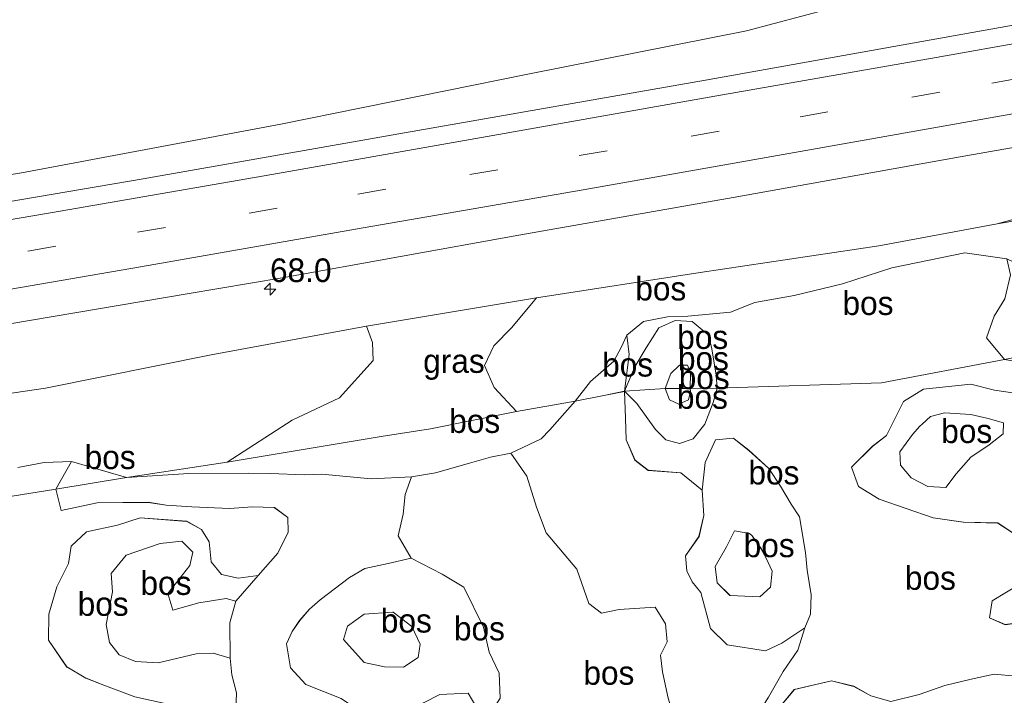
# Model space of a CAD drawing. Header units: millimetres. Extents: x 180000 to 190000, y 466229 to 468626.
# Tile 10 of 202: x 180224 to 180328, y 467578 to 467649. Entities that reach past the tile are written whole.
import ezdxf
from ezdxf.enums import TextEntityAlignment as Align

# ---------------------------------------------------------------- set-up
doc = ezdxf.new("R2010")
doc.units = ezdxf.units.MM
doc.linetypes.add('39strp', pattern=[12, 3, -9])
for name, color, linetype, lineweight in [('af-bs-rasterhekwerk', 8, 'hekwerk', 18), ('as-bs-kilometr', 13, 'Continuous', 18), ('bp-b5-bos', 93, 'Continuous', 18), ('bp-b5-grasland', 93, 'Continuous', 18), ('gw-bs-kruinlijn', 93, 'Continuous', 18), ('gw-bs-teenlijn', 93, 'Continuous', 18), ('mk-bs-39streep 0.15', 8, '39strp', 18), ('mk-bs-streep 0.15', 8, 'Continuous', 18), ('vh-b5-verh_soort', 8, 'Continuous', 18)]:
    doc.layers.add(name, color=color, linetype=linetype, lineweight=lineweight)
doc.styles.add('rtw_iso', font='iso-rtw.shx')
doc.linetypes.add('hekwerk', pattern='A,7,-1.5,[1,RTW.shx,S=0.75,R=0,X=0,Y=0],-1.5', length=10)

# ---------------------------------------------------------------- blocks, each defined once
blk = doc.blocks.new('d33az_ACAD_1_FMEBLOCK4')
at = {"layer": 'bp-b5-bos'}
for points in [[(-14.57, 5.08, 30.88), (-13.55, 1.3, 30.85), (-11.79, -0.43, 30.83), (-7.73, -1.08, 30.9), (-6, -0.25, 30.84), (-3.57, 1.36, 30.42), (-4.32, -0.99, 30.67), (-5.87, -3.27, 30.59), (-7.4, -5.98, 30.63), (-9.89, -9.88, 30.79), (-11.13, -11.8, 30.85), (-12.43, -14.72, 30.99), (-11.17, -15.95, 31), (-9.43, -16.39, 31), (-7.94, -15.06, 31), (-8.19, -12.38, 30.99), (-8.05, -10.25, 30.96), (-6.14, -6.91, 30.87), (-4.68, -5.18, 30.72), (-0.75, -4.23, 30.42), (1.62, -4.83, 30.61), (3.43, -5.85, 30.68), (5.53, -6.44, 30.47), (8.52, -5.68, 30.47), (11.25, -4.75, 30.46), (14.02, -4.08, 30.47), (16.45, -3.55, 30.49), (18.74, -3.74, 30.45), (20.77, -4.88, 30.43), (22.06, -6.44, 30.4), (22.69, -9.31, 30.35), (22.72, -11.58, 30.34), (22.05, -14.14, 30.31), (21.87, -16.58, 30.28), (20.92, -20.31, 30.27), (22.57, -22.2, 30.26), (26.16, -22.68, 30.25), (28, -21.79, 30.19), (27.7, -18.36, 30.26), (27.01, -16.18, 30.26), (27.13, -13.52, 30.31), (29.01, -11.69, 30.35), (31.15, -9.13, 30.04), (33.46, -6.68, 30.34), (35.16, -5.24, 30.34), (33.79, -9.06, 30.8), (32, -12.25, 31.67), (31.4, -14.16, 31.82), (31.25, -15.57, 32.2), (30.91, -17.22, 32.12), (30.46, -19.21, 31.94), (29.93, -21.74, 31.3), (29.95, -24.82, 31.2), (27.91, -24.98, 30.49), (18.87, -25.56, 31.05), (6.24, -26.36, 33.17), (7.45, -25.89, 32.96), (9.98, -24.4, 32.93), (11.46, -22.88, 32.87), (13.86, -20.39, 32.82), (16.27, -16.97, 32.67), (17.17, -14.36, 32.61), (16.89, -12.16, 32.65), (13.46, -10.87, 32.93), (10.21, -12.04, 33.18), (6.68, -13.13, 33.31), (3.26, -14.35, 33.07), (2.95, -15.79, 33.03), (2.86, -17.37, 32.92), (1.93, -19.25, 33.13), (0.11, -21.03, 33.42), (-1.81, -22.26, 33.65), (-6.82, -23.45, 33.83), (-8.89, -23.1, 33.67), (-11.71, -22.41, 33.53), (-14.46, -22.64, 33.78), (-16.6, -22.84, 34), (-19.16, -22.6, 34.11), (-21.99, -21.76, 34.2), (-24.97, -21.37, 34.25), (-29.65, -21.78, 34.34), (-31.58, -21.92, 34.43), (-33.57, -21.24, 34.53), (-35, -18.25, 34.86), (-35.16, -16.12, 34.91), (-33.69, -14.8, 34.77), (-31.68, -14.31, 34.64), (-30.14, -14.17, 34.48), (-28.48, -13.63, 34.21), (-27.1, -12.82, 34.03), (-26.74, -10.97, 33.91), (-26.25, -9, 33.62), (-24.24, -7.99, 33.32), (-22.11, -7.61, 33.13), (-19.88, -8.14, 32.93), (-19.49, -9.59, 32.64), (-20.59, -11.01, 32.74), (-22.39, -12.15, 32.95), (-23.57, -13.32, 33.06), (-20.65, -13.61, 32.76), (-18.54, -12.29, 32.64), (-17.31, -8.41, 32.55), (-18, -6.08, 32.6), (-18.62, -3.28, 32.53), (-18.83, -1.54, 32.5), (-18.11, -0.13, 32.48), (-18.3, 1.78, 32.39), (-19.4, 3.54, 32.49), (-23.21, 3.29, 33.22), (-25.07, 2.9, 33.48), (-26.4, 3.92, 33.74), (-27.69, 7.57, 34.22), (-30.91, 11.39, 34.64), (-31.95, 14.12, 34.7), (-32.96, 17.39, 34.75), (-34.64, 19.82, 34.77), (-31.43, 21.36, 33.84), (-30.52, 22.28, 33.51), (-29.74, 23.18, 33.25), (-27.86, 25.32, 32.25), (-24.82, 25.93, 31.1), (-22.64, 26.36, 30.27), (-22.54, 23.52, 30.48), (-22.46, 21.25, 30.62), (-21.53, 19.08, 30.62), (-20.13, 18.01, 30.59), (-16.69, 17.76, 30.13), (-14.43, 15.91, 30.22), (-14.24, 13.22, 30.35), (-14.76, 11, 30.53), (-16.19, 8.97, 30.77), (-16.05, 7.38, 30.87), (-15.48, 6.21, 30.89)], [(-1.34, -12.47, 32.59), (-0.85, -10.83, 32.58), (-0.94, -9.62, 32.57), (-1.94, -8.99, 32.49), (-3.2, -9.27, 32.58), (-4.34, -10.35, 32.86), (-4.56, -11.8, 32.61), (-4.55, -12.46, 32.61), (-4.35, -13.62, 32.61), (-3.43, -14.34, 32.6), (-2.07, -13.74, 32.62)]]:
    blk.add_polyline3d(points, close=True, dxfattribs=at)
blk = doc.blocks.new('dtbattr-r')
at = {"style": 'rtw_iso'}
blk.add_attdef('TAG', text='', height=2.5, dxfattribs=at).set_placement((0, 0), align=Align.MIDDLE_CENTER)
blk = doc.blocks.new('d33az_ACAD_1_FMEBLOCK39')
at = {"layer": 'bp-b5-bos'}
for points in [[(27.19, 27.31, 30.14), (28.27, 22.44, 30.08), (29.91, 14.82, 29.96), (31.2, 9.34, 29.94), (33.11, 1.15, 29.83), (32.78, 0.82, 29.83), (31.01, -1.43, 29.88), (29.33, -4.21, 30), (27.31, -8.31, 30.33), (24.69, -9.87, 30.34), (22.99, -11.31, 30.34), (20.68, -13.76, 30.04), (18.54, -16.32, 30.35), (16.66, -18.14, 30.31), (16.54, -20.81, 30.26), (17.23, -22.99, 30.26), (17.53, -26.42, 30.19), (15.69, -27.31, 30.25), (12.1, -26.83, 30.26), (10.45, -24.94, 30.27), (11.4, -21.2, 30.28), (11.58, -18.77, 30.31), (12.26, -16.21, 30.34), (12.22, -13.94, 30.35), (11.6, -11.06, 30.4), (10.3, -9.51, 30.43), (8.28, -8.37, 30.45), (5.98, -8.17, 30.49), (3.55, -8.71, 30.47), (0.78, -9.38, 30.46), (-1.95, -10.31, 30.47), (-4.94, -11.06, 30.47), (-7.04, -10.47, 30.68), (-8.85, -9.45, 30.61), (-11.22, -8.86, 30.42), (-15.14, -9.8, 30.72), (-16.61, -11.54, 30.87), (-18.52, -14.88, 30.96), (-18.66, -17.01, 30.99), (-18.4, -19.69, 31), (-19.9, -21.02, 31), (-21.64, -20.57, 31), (-22.9, -19.35, 30.99), (-21.6, -16.42, 30.85), (-20.36, -14.5, 30.79), (-17.87, -10.61, 30.63), (-16.34, -7.9, 30.59), (-14.78, -5.62, 30.67), (-14.04, -3.27, 30.42), (-13.44, -1.81, 30.17), (-13.35, 0.21, 30.19), (-13.77, 2.81, 30.12), (-13.98, 4.69, 29.95), (-14.59, 8.47, 30.18), (-15.48, 9.79, 30.23), (-16.6, 11.72, 30.26), (-17.85, 13.59, 30.32), (-19.95, 15.5, 30.32), (-21.51, 16.73, 30.32), (-21.57, 16.77, 30.32), (-23.48, 16.59, 30.04), (-24.58, 14.22, 30.16), (-24.9, 11.28, 30.22), (-27.16, 13.13, 30.13), (-30.6, 13.39, 30.59), (-32, 14.45, 30.62), (-32.93, 16.62, 30.62), (-33.01, 18.9, 30.48), (-33.11, 21.74, 30.27), (-31.8, 20.45, 30.51), (-29.84, 17.71, 30.48), (-28.75, 16.6, 30.41), (-27.3, 16.22, 30.35), (-25.85, 16.73, 30.32), (-24.61, 18.25, 30.23), (-23.72, 20.55, 30.2), (-23.3, 22.06, 30.17), (-5.93, 22.62, 29.97), (7.07, 25.09, 29.79), (9.63, 24.67, 30.05), (13.62, 24.83, 30.05), (17.28, 25.63, 29.89), (20.76, 26.16, 29.98), (23.75, 26.76, 30.11)], [(-5.39, 17.05, 30.14), (-6.87, 15.93, 30.3), (-9.11, 13.73, 30.54), (-8.37, 11.69, 30.42), (-6.19, 10.32, 30.38), (-0.46, 8.35, 30.28), (2.72, 7.91, 30.26), (6.39, 7.81, 30.17), (8.8, 6.21, 30.21), (8.8, 1.43, 30.54), (5.78, -0.42, 30.36), (5.48, -2.21, 30.38), (7.15, -2.94, 30.34), (9.73, -2.56, 30.27), (12.67, -2.77, 30.26), (14.94, -3.56, 30.19), (18.53, -4.41, 30.28), (19.51, -2.64, 30.23), (19.29, -0.62, 30.21), (19.26, 1.8, 30.29), (19, 4.3, 30.25), (19.82, 5.76, 30.24), (22.06, 7.97, 30.27), (23.97, 9.6, 30.22), (27.16, 12.96, 30.24), (26.72, 15.1, 30.3), (23.88, 16, 30.27), (20.47, 16, 30.21), (17.51, 16.32, 30.15), (15.08, 17.53, 30.15), (11.19, 20.14, 30.16), (8.16, 21.55, 30.16), (6.03, 21.86, 29.95), (3.52, 22.49, 29.93), (-1.48, 21.98, 30.01), (-3.59, 20.66, 30.04)]]:
    blk.add_polyline3d(points, close=True, dxfattribs=at)
blk = doc.blocks.new('d33az_ACAD_1_FMEBLOCK69')
at = {"layer": 'bp-b5-bos'}
blk.add_polyline3d([(76.6, 63.66, 29.72), (94.49, 66.52, 29.8), (95.05, 64.29, 29.77), (98.85, 65.08, 30.14), (104.22, 65.13, 30.17), (106.13, 64.84, 30.48), (108.85, 64.65, 30.72), (112.86, 64.47, 31.01), (115.22, 64.67, 31.03), (117.58, 64.58, 31.09), (119, 63.54, 31.14), (119.05, 61.99, 31.17), (117.96, 59.75, 31.17), (115.87, 57.39, 31.14), (113.75, 57.11, 31.03), (111.98, 57.52, 30.96), (110.9, 58.85, 30.95), (110.7, 60.95, 30.97), (109.87, 62.27, 30.92), (108.32, 63.12, 30.87), (103.38, 63.49, 30.36), (101.01, 62.71, 30.01), (97.73, 62.01, 29.74), (96.09, 60.51, 29.69), (95.82, 58.67, 29.64), (94.58, 56.2, 29.61), (93.72, 53.31, 29.62), (93.7, 50.55, 29.71), (95.63, 47.72, 29.75), (97.67, 46.55, 29.83), (99.74, 45.74, 29.92), (102.82, 44.58, 29.97)], dxfattribs=at)
blk = doc.blocks.new('d33az_ACAD_1_FMEBLOCK109')
at = {"layer": 'bp-b5-bos'}
for points in [[(7.45, 6.36, 35.12), (9.52, 2.16, 34.94), (10.14, -0.51, 34.75), (11.21, -2.73, 35.05), (11.3, -5.37, 35.29), (8.7, -9.45, 35.48), (8.84, -6.39, 35.2), (7.9, -4.83, 34.66), (4.91, -4.97, 34.32), (3.2, -5.87, 34.34), (2.23, -7.15, 34.43), (0.22, -7.72, 34.56), (-3.37, -6.84, 34.56), (-5.52, -5.4, 34.5), (-9.24, -3.93, 34.45), (-10.87, -2.16, 34.45), (-11.3, 0.39, 34.55), (-10.71, 1.68, 34.56), (-9.9, 2.84, 34.42), (-8.88, 4.05, 34.38), (-7.74, 5.04, 34.41), (-4.65, 7.4, 34.54), (-3.01, 8.34, 34.5), (-0.56, 8.89, 34.57), (1.88, 9.45, 35.32), (5.18, 7.74, 35.3)], [(-0.93, -2.04, 33.63), (1.09, -2.09, 33.62), (2.63, -1.05, 33.63), (2.85, 0.36, 33.72), (1.95, 2.22, 33.8), (-0.01, 3.75, 33.79), (-0.07, 3.75, 33.79), (-3.09, 3.51, 33.74), (-4.83, 2.24, 33.7), (-5.27, 0.86, 33.69), (-3.1, -1.59, 33.68)]]:
    blk.add_polyline3d(points, close=True, dxfattribs=at)
blk = doc.blocks.new('d33az_ACAD_1_FMEBLOCK110')
at = {"layer": 'bp-b5-bos'}
for points in [[(5.41, 2.94, 30.18), (6.03, -0.84, 29.95), (6.23, -2.72, 30.12), (6.65, -5.32, 30.19), (6.56, -7.34, 30.17), (5.96, -8.8, 30.42), (3.54, -10.41, 30.84), (1.81, -11.24, 30.9), (-2.25, -10.59, 30.83), (-4.02, -8.86, 30.85), (-5.03, -5.08, 30.88), (-5.94, -3.95, 30.89), (-6.51, -2.78, 30.87), (-6.65, -1.19, 30.77), (-5.22, 0.84, 30.53), (-4.71, 3.06, 30.35), (-4.9, 5.75, 30.22), (-4.57, 8.69, 30.16), (-3.47, 11.06, 30.04), (-1.56, 11.24, 30.32), (-1.5, 11.2, 30.32), (0.06, 9.96, 30.32), (2.15, 8.05, 30.32), (3.41, 6.19, 30.26), (4.53, 4.26, 30.23)], [(-1.94, -5.37, 31.87), (1.2, -5.54, 31.83), (2.34, -4.5, 31.88), (2.52, -2.81, 31.91), (1.89, -1.43, 31.86), (1.34, -0.43, 31.86), (0.41, 0.93, 31.86), (0.12, 1.19, 31.86), (-0.06, 1.21, 31.86), (-1.47, 1.47, 31.78), (-2.32, -0.22, 31.88), (-3.5, -2.3, 31.96), (-3.32, -4.06, 31.94)]]:
    blk.add_polyline3d(points, close=True, dxfattribs=at)
blk = doc.blocks.new('d33az_ACAD_1_FMEBLOCK111')
at = {"layer": 'bp-b5-bos'}
for points in [[(2.16, 11.1, 30.16), (6.05, 8.49, 30.15), (8.48, 7.28, 30.15), (11.44, 6.96, 30.21), (14.85, 6.96, 30.27), (17.7, 6.06, 30.3), (18.13, 3.92, 30.24), (14.94, 0.56, 30.22), (13.03, -1.07, 30.27), (10.79, -3.28, 30.24), (9.97, -4.74, 30.25), (10.23, -7.24, 30.29), (10.27, -9.66, 30.21), (10.48, -11.68, 30.23), (9.5, -13.45, 30.28), (5.91, -12.6, 30.19), (3.64, -11.81, 30.26), (0.7, -11.6, 30.27), (-1.88, -11.97, 30.34), (-3.54, -11.25, 30.38), (-3.25, -9.46, 30.36), (-0.23, -7.61, 30.54), (-0.23, -2.83, 30.21), (-2.64, -1.22, 30.17), (-6.3, -1.13, 30.26), (-9.49, -0.69, 30.28), (-15.22, 1.28, 30.38), (-17.4, 2.65, 30.42), (-18.13, 4.69, 30.54), (-15.89, 6.89, 30.3), (-14.42, 8.01, 30.14), (-12.62, 11.62, 30.04), (-10.51, 12.94, 30.01), (-5.51, 13.45, 29.93), (-2.99, 12.82, 29.95), (-0.86, 12.51, 30.16)], [(-10.06, 2.62, 30.72), (-8.15, 2.52, 30.66), (-7.07, 3.97, 30.64), (-5.51, 5.72, 30.71), (-3.56, 7.04, 30.67), (-2.09, 8.21, 30.66), (-2.07, 9.38, 30.64), (-3.66, 9.84, 30.65), (-5.51, 10.23, 30.72), (-8.29, 10.43, 30.77), (-9.79, 10.04, 30.74), (-10.67, 9.23, 30.69), (-10.92, 9.02, 30.69), (-11.68, 8.14, 30.68), (-13.02, 6.29, 30.67), (-12.94, 4.88, 30.67), (-11.82, 3.54, 30.68)], [(5.84, 3.35, 30.78), (5.33, 0.64, 30.75), (4.86, -1.66, 30.76), (3.18, -5.25, 30.83), (3.3, -6.72, 30.87), (4.75, -7.47, 30.78), (6.5, -6.47, 30.71), (7.88, -4.58, 30.71), (9.99, -1.63, 30.84), (11.22, 0.15, 30.86), (12.36, 1.76, 30.78), (13.37, 3.62, 30.78), (12.62, 5.05, 30.76), (10.23, 5.2, 30.75), (10.08, 5.19, 30.75), (8.8, 4.51, 30.78)]]:
    blk.add_polyline3d(points, close=True, dxfattribs=at)
blk = doc.blocks.new('hecto')
for p, q in [((0, 0.625), (-0.625, 0)), ((0, -0.625), (0, 0.625)), ((-0.625, 0), (0.625, 0)), ((0.625, 0), (0, -0.625))]:
    blk.add_line(p, q)
blk = doc.blocks.new('dtbattr')
at = {"style": 'rtw_iso'}
blk.add_attdef('TAG', (0.59, 0.87), '', height=2.5, dxfattribs=at)

msp = doc.modelspace()

# ---------------------------------------------------------------- linework, layer by layer
at = {"layer": 'af-bs-rasterhekwerk'}
for points in [[(180347.87, 467617.28, 29.86), (180328.12, 467613.38, 29.79), (180315.12, 467610.91, 29.97), (180297.75, 467610.35, 30.17)], [(180285.76, 467609.59, 31.1), (180282.72, 467608.98, 32.25), (180276.52, 467607.88, 33.32), (180267.42, 467606.07, 33.79), (180262.21, 467605.25, 33.5), (180245.94, 467602.55, 31.53), (180235.29, 467600.91, 30.28), (180227.82, 467599.68, 29.8), (180209.94, 467596.81, 29.72), (180192.23, 467593.98, 30.08), (180184.75, 467592.8, 29.83)], [(180285.76, 467609.59, 31.1), (180287.94, 467610.03, 30.27)], [(180297.75, 467610.35, 30.17), (180294.89, 467610.34, 31.1), (180292.26, 467610.34, 31.08), (180287.94, 467610.03, 30.27)]]:
    msp.add_polyline3d(points, dxfattribs=at)
at = {"layer": 'bp-b5-bos'}
for points in [[(180315.47, 467652.06, 29.31), (180300.84, 467648.16, 29.29), (180277.71, 467643.57, 29.25), (180251.6, 467638.28, 29.19), (180224.19, 467633.14, 29.07), (180210.73, 467630.94, 28.91)], [(180328.39, 467624.04, 29.95), (180323.92, 467624.66, 29.86), (180316.2, 467623.08, 29.88), (180310.99, 467621.38, 30.06), (180305.89, 467620.17, 29.97), (180301.73, 467619.42, 30.06), (180299.14, 467618.39, 30.17), (180294.65, 467617.97, 29.89), (180292.49, 467617.9, 29.8), (180289.97, 467617.41, 30.04), (180288.19, 467615.98, 30.3), (180287.6, 467614.66, 30.5), (180286.83, 467613.22, 30.69), (180284.35, 467611.05, 31.65), (180282.72, 467608.98, 32.25), (180276.52, 467607.88, 33.32), (180274.15, 467610.44, 32.47), (180273.13, 467612.77, 31.74), (180274.13, 467614.83, 30.32), (180276.05, 467616.79, 30.32), (180278.65, 467619.91, 29.47), (180295.96, 467622.59, 29.44), (180314.85, 467625.41, 29.55), (180327.37, 467627.74, 29.6), (180338.81, 467629.67, 29.55)], [(180328.15, 467619.82, 30.05), (180327.05, 467617.98, 30.05), (180326.23, 467615.69, 30.06), (180328.12, 467613.38, 29.79), (180315.12, 467610.91, 29.97), (180297.75, 467610.35, 30.17), (180297.64, 467611.76, 30.18), (180297.15, 467614.68, 30.18), (180296.81, 467615.99, 30.18), (180295.11, 467617.4, 30.16), (180293.29, 467617.5, 30.16), (180291.56, 467616.73, 30.19), (180290.24, 467614.63, 30.26), (180289.04, 467612.6, 30.26), (180287.94, 467610.03, 30.27), (180288.43, 467613.93, 30.21), (180288.19, 467615.98, 30.3), (180289.97, 467617.41, 30.04), (180292.49, 467617.9, 29.8), (180294.65, 467617.97, 29.89), (180299.14, 467618.39, 30.17), (180301.73, 467619.42, 30.06), (180305.89, 467620.17, 29.97), (180310.99, 467621.38, 30.06), (180316.2, 467623.08, 29.88), (180323.92, 467624.66, 29.86), (180328.39, 467624.04, 29.95)], [(180208.5, 467607.69, 29.08), (180226.73, 467610.37, 29.17), (180244.23, 467613.9, 29.18), (180260.68, 467616.93, 29.27), (180261.31, 467615.18, 29.73), (180261.38, 467613.3, 30.3), (180257.8, 467609.34, 31.67), (180252.81, 467606.97, 31.58), (180245.94, 467602.55, 31.53), (180235.29, 467600.91, 30.28), (180229.46, 467602.61, 30.1), (180226.58, 467602.51, 29.98), (180223.8, 467601.96, 29.96)], [(180274.8, 467577.57, 35.29), (180274.71, 467580.21, 35.05), (180273.64, 467582.43, 34.75), (180273.02, 467585.1, 34.94), (180270.95, 467589.3, 35.12), (180268.68, 467590.68, 35.3), (180265.37, 467592.39, 35.32), (180264.01, 467594.76, 35.38), (180264.55, 467597.03, 35.18), (180264.77, 467599.1, 35.11), (180265.44, 467600.99, 35.2), (180267.95, 467601.4, 35.55), (180271.54, 467602.44, 35.53), (180273.79, 467603.05, 35.15), (180275.94, 467603.48, 34.77), (180277.63, 467601.05, 34.75), (180278.63, 467597.78, 34.7), (180279.68, 467595.05, 34.64), (180282.89, 467591.23, 34.22), (180284.18, 467587.58, 33.74), (180285.51, 467586.56, 33.48), (180287.37, 467586.95, 33.22), (180291.19, 467587.2, 32.49), (180292.29, 467585.44, 32.39), (180292.47, 467583.53, 32.48), (180291.75, 467582.13, 32.5), (180291.96, 467580.38, 32.53), (180292.58, 467577.59, 32.6)], [(180223.8, 467601.96, 29.96), (180226.58, 467602.51, 29.98), (180229.46, 467602.61, 30.1), (180227.82, 467599.68, 29.8), (180209.94, 467596.81, 29.72)], [(180246.79, 467574.44, 30.33), (180246.91, 467578.15, 30.9), (180246.41, 467580.05, 31.08), (180246.26, 467581.8, 31.17), (180246.21, 467585.56, 31.19), (180246.84, 467587.85, 31.15), (180249.2, 467590.54, 31.14), (180251.3, 467592.9, 31.17), (180252.38, 467595.14, 31.17), (180252.34, 467596.69, 31.14), (180250.91, 467597.73, 31.09), (180248.56, 467597.82, 31.03), (180246.2, 467597.62, 31.01), (180242.18, 467597.8, 30.72), (180239.47, 467597.99, 30.48), (180237.56, 467598.29, 30.17), (180232.19, 467598.23, 30.14), (180228.39, 467597.44, 29.77), (180227.82, 467599.68, 29.8), (180235.29, 467600.91, 30.28), (180241.89, 467601.33, 31.27), (180248.15, 467601.37, 31.93), (180250.49, 467601.33, 32.17), (180254.12, 467601.18, 32.58), (180255.94, 467601.25, 33.04), (180261.15, 467600.78, 34.5), (180265.44, 467600.99, 35.2), (180264.77, 467599.1, 35.11), (180264.55, 467597.03, 35.18), (180264.01, 467594.76, 35.38), (180265.37, 467592.39, 35.32), (180262.94, 467591.83, 34.57), (180260.49, 467591.28, 34.5), (180258.85, 467590.34, 34.54), (180255.76, 467587.98, 34.41), (180254.62, 467586.99, 34.38), (180253.59, 467585.78, 34.42), (180252.79, 467584.62, 34.56), (180252.2, 467583.33, 34.55), (180252.63, 467580.78, 34.45), (180254.26, 467579.01, 34.45), (180257.98, 467577.53, 34.5)], [(180236.16, 467577.73, 29.97), (180233.07, 467578.89, 29.92), (180231, 467579.7, 29.83), (180228.97, 467580.88, 29.75), (180227.04, 467583.7, 29.71), (180227.06, 467586.46, 29.62), (180227.92, 467589.36, 29.61), (180229.16, 467591.82, 29.64), (180229.42, 467593.66, 29.69), (180231.07, 467595.17, 29.74), (180234.35, 467595.86, 30.01), (180236.72, 467596.65, 30.36), (180241.66, 467596.28, 30.87), (180243.21, 467595.42, 30.92), (180244.03, 467594.1, 30.97), (180244.23, 467592, 30.95), (180245.32, 467590.67, 30.96), (180247.08, 467590.26, 31.03), (180249.2, 467590.54, 31.14), (180246.84, 467587.85, 31.15), (180245.82, 467588.12, 31.12), (180242.94, 467587.67, 31.14), (180240.18, 467586.89, 31.09), (180239.65, 467588.65, 31.11), (180242, 467591.6, 31.17), (180242.3, 467593.02, 31.03), (180241.14, 467594.18, 31.08), (180238.85, 467593.94, 31.27), (180235.24, 467592.69, 31.18), (180233.68, 467590.75, 31.07), (180233.81, 467588.84, 30.98), (180233.15, 467585.36, 30.88), (180233.49, 467583.46, 30.96), (180234.5, 467582.15, 30.9), (180236.25, 467581.45, 30.9), (180238.64, 467581.32, 30.96), (180242.64, 467582.27, 31.18), (180244.46, 467582.33, 31.35), (180246.26, 467581.8, 31.17), (180246.41, 467580.05, 31.08), (180246.91, 467578.15, 30.9), (180246.79, 467574.44, 30.33)], [(180266.7, 467577.07, 34.34), (180268.41, 467577.97, 34.32), (180271.4, 467578.11, 34.66), (180272.33, 467576.55, 35.2)]]:
    msp.add_polyline3d(points, dxfattribs=at)
for points in [[(180333.85, 467621.47, 30.24), (180339.91, 467620.34, 30.3), (180343.64, 467620.69, 30.37), (180347.17, 467620.37, 30.32), (180347.87, 467617.28, 29.86), (180328.12, 467613.38, 29.79), (180326.23, 467615.69, 30.06), (180327.05, 467617.98, 30.05), (180328.15, 467619.82, 30.05), (180328.76, 467622.36, 30.05), (180328.39, 467624.04, 29.95)], [(180297.15, 467614.68, 30.18), (180297.64, 467611.76, 30.18), (180297.75, 467610.35, 30.17), (180294.89, 467610.34, 31.1), (180294.93, 467611.99, 31.33), (180294.62, 467612.78, 31.33), (180293.75, 467612.79, 31.3), (180292.83, 467611.91, 31.17), (180292.26, 467610.34, 31.08), (180287.94, 467610.03, 30.27), (180289.04, 467612.6, 30.26), (180290.24, 467614.63, 30.26), (180291.56, 467616.73, 30.19), (180293.29, 467617.5, 30.16), (180295.11, 467617.4, 30.16), (180296.81, 467615.99, 30.18)], [(180285.76, 467609.59, 31.1), (180282.72, 467608.98, 32.25), (180284.35, 467611.05, 31.65), (180286.83, 467613.22, 30.69), (180287.6, 467614.66, 30.5), (180288.19, 467615.98, 30.3), (180288.43, 467613.93, 30.21), (180287.94, 467610.03, 30.27)], [(180294.89, 467610.34, 31.1), (180292.26, 467610.34, 31.08), (180292.83, 467611.91, 31.17), (180293.75, 467612.79, 31.3), (180294.62, 467612.78, 31.33), (180294.93, 467611.99, 31.33)], [(180297.33, 467608.84, 30.2), (180296.44, 467606.54, 30.23), (180295.2, 467605.02, 30.32), (180293.75, 467604.51, 30.35), (180292.31, 467604.89, 30.41), (180291.21, 467606, 30.48), (180289.25, 467608.74, 30.51), (180287.94, 467610.03, 30.27), (180292.26, 467610.34, 31.08), (180292.7, 467609.14, 31.4), (180293.68, 467608.68, 31.4), (180294.71, 467609.14, 31.4), (180294.91, 467610.06, 31.41), (180294.89, 467610.34, 31.1), (180297.75, 467610.35, 30.17)], [(180294.71, 467609.14, 31.4), (180293.68, 467608.68, 31.4), (180292.7, 467609.14, 31.4), (180292.26, 467610.34, 31.08), (180294.89, 467610.34, 31.1), (180294.91, 467610.06, 31.41)], [(180267.95, 467601.4, 35.55), (180265.44, 467600.99, 35.2), (180261.15, 467600.78, 34.5), (180255.94, 467601.25, 33.04), (180254.12, 467601.18, 32.58), (180250.49, 467601.33, 32.17), (180248.15, 467601.37, 31.93), (180241.89, 467601.33, 31.27), (180235.29, 467600.91, 30.28), (180245.94, 467602.55, 31.53), (180262.21, 467605.25, 33.5), (180267.42, 467606.07, 33.79), (180276.52, 467607.88, 33.32), (180282.72, 467608.98, 32.25), (180280.84, 467606.85, 33.25), (180280.06, 467605.95, 33.51), (180279.15, 467605.02, 33.84), (180275.94, 467603.48, 34.77), (180273.79, 467603.05, 35.15), (180271.54, 467602.44, 35.53)], [(180323.01, 467601.3, 30.64), (180321.93, 467599.85, 30.66), (180320.02, 467599.95, 30.72), (180318.26, 467600.87, 30.68), (180317.14, 467602.21, 30.67), (180317.06, 467603.62, 30.67), (180318.4, 467605.46, 30.68), (180319.16, 467606.35, 30.69), (180319.41, 467606.56, 30.69), (180320.29, 467607.37, 30.74), (180321.79, 467607.76, 30.77), (180324.57, 467607.56, 30.72), (180326.42, 467607.17, 30.65), (180328.01, 467606.71, 30.64), (180327.98, 467605.54, 30.66), (180326.52, 467604.37, 30.67), (180324.57, 467603.05, 30.71)], [(180235.29, 467600.91, 30.28), (180227.82, 467599.68, 29.8), (180229.46, 467602.61, 30.1)], [(180303.38, 467589.32, 31.88), (180302.25, 467588.29, 31.83), (180299.1, 467588.45, 31.87), (180297.73, 467589.76, 31.94), (180297.54, 467591.52, 31.96), (180298.73, 467593.6, 31.88), (180299.57, 467595.29, 31.78), (180300.99, 467595.04, 31.86), (180301.16, 467595.01, 31.86), (180301.46, 467594.75, 31.86), (180302.38, 467593.39, 31.86), (180302.93, 467592.39, 31.86), (180303.56, 467591.01, 31.91)], [(180239.65, 467588.65, 31.11), (180240.18, 467586.89, 31.09), (180242.94, 467587.67, 31.14), (180245.82, 467588.12, 31.12), (180246.84, 467587.85, 31.15), (180246.21, 467585.56, 31.19), (180246.26, 467581.8, 31.17), (180244.46, 467582.33, 31.35), (180242.64, 467582.27, 31.18), (180238.64, 467581.32, 30.96), (180236.25, 467581.45, 30.9), (180234.5, 467582.15, 30.9), (180233.49, 467583.46, 30.96), (180233.15, 467585.36, 30.88), (180233.81, 467588.84, 30.98), (180233.68, 467590.75, 31.07), (180235.24, 467592.69, 31.18), (180238.85, 467593.94, 31.27), (180241.14, 467594.18, 31.08), (180242.3, 467593.02, 31.03), (180242, 467591.6, 31.17)], [(180266.12, 467581.88, 33.63), (180264.59, 467580.85, 33.62), (180262.57, 467580.9, 33.63), (180260.4, 467581.35, 33.68), (180258.23, 467583.79, 33.69), (180258.66, 467585.18, 33.7), (180260.41, 467586.45, 33.74), (180263.43, 467586.69, 33.79), (180263.48, 467586.69, 33.79), (180265.45, 467585.16, 33.8), (180266.35, 467583.3, 33.72)]]:
    msp.add_polyline3d(points, close=True, dxfattribs=at)
at = {"layer": 'bp-b5-grasland'}
for points in [[(180210.73, 467630.94, 28.91), (180224.19, 467633.14, 29.07), (180251.6, 467638.28, 29.19), (180277.71, 467643.57, 29.25), (180300.84, 467648.16, 29.29), (180315.47, 467652.06, 29.31), (180320.73, 467652.77, 29.3), (180328.98, 467653.97, 29.3), (180339.09, 467656.08, 29.33), (180340.3, 467650.75, 29.69), (180296.51, 467642.94, 29.47), (180264.67, 467637.37, 29.33), (180237.03, 467632.51, 29.22), (180206.58, 467627.32, 29.04)], [(180218.12, 467616.34, 29.35), (180241.69, 467620.35, 29.46), (180251.76, 467622.02, 29.47), (180276.79, 467626.54, 29.58), (180299.45, 467630.52, 29.69), (180323.45, 467634.81, 29.86), (180343.12, 467638.29, 29.91), (180344.54, 467631.98, 29.71), (180340.92, 467631.48, 29.65), (180327.37, 467627.74, 29.6), (180314.85, 467625.41, 29.55), (180295.96, 467622.59, 29.44), (180278.65, 467619.91, 29.47), (180260.68, 467616.93, 29.27), (180244.23, 467613.9, 29.18), (180226.73, 467610.37, 29.17), (180208.5, 467607.69, 29.08)]]:
    msp.add_polyline3d(points, dxfattribs=at)
for points in [[(180338.81, 467629.67, 29.55), (180327.37, 467627.74, 29.6), (180340.92, 467631.48, 29.65), (180344.54, 467631.98, 29.71), (180345.02, 467629.89, 29.48)], [(180262.21, 467605.25, 33.5), (180245.94, 467602.55, 31.53), (180252.81, 467606.97, 31.58), (180257.8, 467609.34, 31.67), (180261.38, 467613.3, 30.3), (180261.31, 467615.18, 29.73), (180260.68, 467616.93, 29.27), (180278.65, 467619.91, 29.47), (180276.05, 467616.79, 30.32), (180274.13, 467614.83, 30.32), (180273.13, 467612.77, 31.74), (180274.15, 467610.44, 32.47), (180276.52, 467607.88, 33.32), (180267.42, 467606.07, 33.79)]]:
    msp.add_polyline3d(points, close=True, dxfattribs=at)
at = {"layer": 'gw-bs-kruinlijn'}
for points in [[(180328.39, 467624.04, 29.95), (180323.92, 467624.66, 29.86), (180316.2, 467623.08, 29.88), (180310.99, 467621.38, 30.06), (180305.89, 467620.17, 29.97), (180301.73, 467619.42, 30.06), (180299.14, 467618.39, 30.17), (180294.65, 467617.97, 29.89), (180292.49, 467617.9, 29.8), (180289.97, 467617.41, 30.04), (180288.19, 467615.98, 30.3), (180287.6, 467614.66, 30.5), (180286.83, 467613.22, 30.69), (180284.35, 467611.05, 31.65), (180282.72, 467608.98, 32.25), (180280.84, 467606.85, 33.25), (180280.06, 467605.95, 33.51), (180279.15, 467605.02, 33.84), (180275.94, 467603.48, 34.77), (180273.79, 467603.05, 35.15), (180271.54, 467602.44, 35.53), (180267.95, 467601.4, 35.55), (180265.44, 467600.99, 35.2), (180261.15, 467600.78, 34.5), (180255.94, 467601.25, 33.04), (180254.12, 467601.18, 32.58), (180250.49, 467601.33, 32.17), (180248.15, 467601.37, 31.93), (180241.89, 467601.33, 31.27), (180235.29, 467600.91, 30.28), (180229.46, 467602.61, 30.1), (180226.58, 467602.51, 29.98), (180223.8, 467601.96, 29.96)], [(180293.75, 467612.79, 31.3), (180292.83, 467611.91, 31.17), (180292.26, 467610.34, 31.08), (180292.7, 467609.14, 31.4), (180293.68, 467608.68, 31.4), (180294.71, 467609.14, 31.4), (180294.91, 467610.06, 31.41), (180294.89, 467610.34, 31.1), (180294.93, 467611.99, 31.33), (180294.62, 467612.78, 31.33), (180293.75, 467612.79, 31.3)], [(180321.79, 467607.76, 30.77), (180320.29, 467607.37, 30.74), (180319.41, 467606.56, 30.69), (180319.16, 467606.35, 30.69), (180318.4, 467605.46, 30.68), (180317.06, 467603.62, 30.67), (180317.14, 467602.21, 30.67), (180318.26, 467600.87, 30.68), (180320.02, 467599.95, 30.72), (180321.93, 467599.85, 30.66), (180323.01, 467601.3, 30.64), (180324.57, 467603.05, 30.71), (180326.52, 467604.37, 30.67), (180327.98, 467605.54, 30.66), (180328.01, 467606.71, 30.64), (180326.42, 467607.17, 30.65), (180324.57, 467607.56, 30.72), (180321.79, 467607.76, 30.77)], [(180292.58, 467577.59, 32.6), (180291.96, 467580.38, 32.53), (180291.75, 467582.13, 32.5), (180292.47, 467583.53, 32.48), (180292.29, 467585.44, 32.39), (180291.19, 467587.2, 32.49), (180287.37, 467586.95, 33.22), (180285.51, 467586.56, 33.48), (180284.18, 467587.58, 33.74), (180282.89, 467591.23, 34.22), (180279.68, 467595.05, 34.64), (180278.63, 467597.78, 34.7), (180277.63, 467601.05, 34.75), (180275.94, 467603.48, 34.77)], [(180265.44, 467600.99, 35.2), (180264.77, 467599.1, 35.11), (180264.55, 467597.03, 35.18), (180264.01, 467594.76, 35.38), (180265.37, 467592.39, 35.32), (180268.68, 467590.68, 35.3), (180270.95, 467589.3, 35.12), (180273.02, 467585.1, 34.94), (180273.64, 467582.43, 34.75), (180274.71, 467580.21, 35.05), (180274.8, 467577.57, 35.29)], [(180302.25, 467588.29, 31.83), (180299.1, 467588.45, 31.87), (180297.73, 467589.76, 31.94), (180297.54, 467591.52, 31.96), (180298.73, 467593.6, 31.88), (180299.57, 467595.29, 31.78), (180300.99, 467595.04, 31.86), (180301.16, 467595.01, 31.86), (180301.46, 467594.75, 31.86), (180302.38, 467593.39, 31.86), (180302.93, 467592.39, 31.86), (180303.56, 467591.01, 31.91), (180303.38, 467589.32, 31.88), (180302.25, 467588.29, 31.83)], [(180246.26, 467581.8, 31.17), (180244.46, 467582.33, 31.35), (180242.64, 467582.27, 31.18), (180238.64, 467581.32, 30.96), (180236.25, 467581.45, 30.9), (180234.5, 467582.15, 30.9), (180233.49, 467583.46, 30.96), (180233.15, 467585.36, 30.88), (180233.81, 467588.84, 30.98), (180233.68, 467590.75, 31.07), (180235.24, 467592.69, 31.18), (180238.85, 467593.94, 31.27)], [(180246.84, 467587.85, 31.15), (180245.82, 467588.12, 31.12), (180242.94, 467587.67, 31.14), (180240.18, 467586.89, 31.09), (180239.65, 467588.65, 31.11), (180242, 467591.6, 31.17), (180242.3, 467593.02, 31.03), (180241.14, 467594.18, 31.08), (180238.85, 467593.94, 31.27)], [(180272.2, 467573.49, 35.48), (180272.33, 467576.55, 35.2), (180271.4, 467578.11, 34.66), (180268.41, 467577.97, 34.32), (180266.7, 467577.07, 34.34), (180265.73, 467575.79, 34.43), (180263.72, 467575.22, 34.56), (180260.13, 467576.1, 34.56), (180257.98, 467577.53, 34.5), (180254.26, 467579.01, 34.45), (180252.63, 467580.78, 34.45), (180252.2, 467583.33, 34.55), (180252.79, 467584.62, 34.56), (180253.59, 467585.78, 34.42), (180254.62, 467586.99, 34.38), (180255.76, 467587.98, 34.41), (180258.85, 467590.34, 34.54), (180260.49, 467591.28, 34.5), (180262.94, 467591.83, 34.57), (180265.37, 467592.39, 35.32)]]:
    msp.add_polyline3d(points, dxfattribs=at)
at = {"layer": 'gw-bs-teenlijn'}
for points in [[(180210.73, 467630.94, 28.91), (180224.19, 467633.14, 29.07), (180251.6, 467638.28, 29.19), (180277.71, 467643.57, 29.25), (180300.84, 467648.16, 29.29), (180315.47, 467652.06, 29.31)], [(180345.02, 467629.89, 29.48), (180338.81, 467629.67, 29.55), (180327.37, 467627.74, 29.6), (180314.85, 467625.41, 29.55), (180295.96, 467622.59, 29.44), (180278.65, 467619.91, 29.47), (180260.68, 467616.93, 29.27), (180244.23, 467613.9, 29.18), (180226.73, 467610.37, 29.17), (180208.5, 467607.69, 29.08), (180191.74, 467605.02, 29.12), (180170.81, 467602.02, 28.86), (180152.32, 467598.75, 28.9), (180133.01, 467594.91, 28.7)], [(180328.39, 467624.04, 29.95), (180328.76, 467622.36, 30.05), (180328.15, 467619.82, 30.05), (180327.05, 467617.98, 30.05), (180326.23, 467615.69, 30.06), (180328.12, 467613.38, 29.79), (180330.68, 467612.96, 30.05), (180334.67, 467613.12, 30.05), (180338.33, 467613.92, 29.89), (180341.81, 467614.45, 29.98), (180344.8, 467615.05, 30.11), (180348.25, 467615.6, 30.14)], [(180293.29, 467617.5, 30.16), (180291.56, 467616.73, 30.19), (180290.24, 467614.63, 30.26), (180289.04, 467612.6, 30.26), (180287.94, 467610.03, 30.27), (180289.25, 467608.74, 30.51), (180291.21, 467606, 30.48), (180292.31, 467604.89, 30.41), (180293.75, 467604.51, 30.35), (180295.2, 467605.02, 30.32), (180296.44, 467606.54, 30.23), (180297.33, 467608.84, 30.2), (180297.75, 467610.35, 30.17), (180297.64, 467611.76, 30.18), (180297.15, 467614.68, 30.18), (180296.81, 467615.99, 30.18), (180295.11, 467617.4, 30.16), (180293.29, 467617.5, 30.16)], [(180288.19, 467615.98, 30.3), (180288.43, 467613.93, 30.21), (180287.94, 467610.03, 30.27), (180288.04, 467607.19, 30.48), (180288.12, 467604.91, 30.62), (180289.06, 467602.74, 30.62), (180290.45, 467601.68, 30.59), (180293.9, 467601.42, 30.13), (180296.15, 467599.57, 30.22)], [(180329.85, 467594.5, 30.21), (180327.44, 467596.11, 30.17), (180323.78, 467596.2, 30.26), (180320.59, 467596.64, 30.28), (180314.86, 467598.61, 30.38), (180312.68, 467599.98, 30.42), (180311.95, 467602.02, 30.54), (180314.19, 467604.22, 30.3), (180315.66, 467605.34, 30.14), (180317.46, 467608.95, 30.04), (180319.57, 467610.27, 30.01), (180324.57, 467610.78, 29.93), (180327.09, 467610.15, 29.95), (180329.22, 467609.84, 30.16)], [(180296.15, 467599.57, 30.22), (180296.47, 467602.51, 30.16), (180297.57, 467604.88, 30.04)], [(180307.01, 467585.02, 30.42), (180307.61, 467586.48, 30.17), (180307.7, 467588.5, 30.19), (180307.28, 467591.1, 30.12), (180307.08, 467592.98, 29.95), (180306.46, 467596.76, 30.18), (180305.58, 467598.09, 30.23), (180304.45, 467600.01, 30.26), (180303.2, 467601.88, 30.32), (180301.1, 467603.79, 30.32), (180299.54, 467605.02, 30.32), (180299.49, 467605.06, 30.32), (180297.57, 467604.88, 30.04)], [(180227.82, 467599.68, 29.8), (180229.46, 467602.61, 30.1)], [(180227.82, 467599.68, 29.8), (180228.39, 467597.44, 29.77)], [(180307.01, 467585.02, 30.42), (180304.58, 467583.41, 30.84), (180302.85, 467582.58, 30.9), (180298.8, 467583.23, 30.83), (180297.03, 467584.96, 30.85), (180296.01, 467588.75, 30.88), (180295.11, 467589.87, 30.89), (180294.54, 467591.05, 30.87), (180294.39, 467592.64, 30.77), (180295.82, 467594.66, 30.53), (180296.34, 467596.88, 30.35), (180296.15, 467599.57, 30.22)], [(180228.39, 467597.44, 29.77), (180232.19, 467598.23, 30.14), (180237.56, 467598.29, 30.17), (180239.47, 467597.99, 30.48), (180242.18, 467597.8, 30.72), (180246.2, 467597.62, 31.01), (180248.56, 467597.82, 31.03), (180250.91, 467597.73, 31.09), (180252.34, 467596.69, 31.14), (180252.38, 467595.14, 31.17), (180251.3, 467592.9, 31.17), (180249.2, 467590.54, 31.14)], [(180231.07, 467595.17, 29.74), (180234.35, 467595.86, 30.01), (180236.72, 467596.65, 30.36), (180241.66, 467596.28, 30.87), (180243.21, 467595.42, 30.92), (180244.03, 467594.1, 30.97), (180244.23, 467592, 30.95), (180245.32, 467590.67, 30.96), (180247.08, 467590.26, 31.03), (180249.2, 467590.54, 31.14)], [(180229.42, 467593.66, 29.69), (180231.07, 467595.17, 29.74)], [(180229.42, 467593.66, 29.69), (180229.16, 467591.82, 29.64), (180227.92, 467589.36, 29.61), (180227.06, 467586.46, 29.62), (180227.04, 467583.7, 29.71), (180228.97, 467580.88, 29.75), (180231, 467579.7, 29.83), (180233.07, 467578.89, 29.92), (180236.16, 467577.73, 29.97), (180239.7, 467576.94, 30), (180242.29, 467576.94, 29.85), (180244.63, 467576.18, 30.08), (180246.79, 467574.44, 30.33)], [(180249.2, 467590.54, 31.14), (180246.84, 467587.85, 31.15), (180246.21, 467585.56, 31.19), (180246.26, 467581.8, 31.17), (180246.41, 467580.05, 31.08), (180246.91, 467578.15, 30.9), (180246.79, 467574.44, 30.33)], [(180328.2, 467585.36, 30.34), (180326.54, 467586.08, 30.38), (180326.83, 467587.87, 30.36), (180329.85, 467589.72, 30.54)], [(180264.59, 467580.85, 33.62), (180262.57, 467580.9, 33.63), (180260.4, 467581.35, 33.68), (180258.23, 467583.79, 33.69), (180258.66, 467585.18, 33.7), (180260.41, 467586.45, 33.74), (180263.43, 467586.69, 33.79), (180263.48, 467586.69, 33.79), (180265.45, 467585.16, 33.8), (180266.35, 467583.3, 33.72), (180266.12, 467581.88, 33.63), (180264.59, 467580.85, 33.62)], [(180329.33, 467579.92, 30.45), (180327.03, 467580.12, 30.49), (180324.6, 467579.59, 30.47), (180321.83, 467578.91, 30.46), (180319.1, 467577.98, 30.47), (180316.11, 467577.23, 30.47), (180314.01, 467577.82, 30.68), (180312.2, 467578.84, 30.61), (180309.83, 467579.43, 30.42), (180305.91, 467578.49, 30.72), (180304.45, 467576.75, 30.87), (180302.53, 467573.41, 30.96), (180302.39, 467571.28, 30.99), (180302.65, 467568.6, 31), (180301.15, 467567.27, 31), (180299.41, 467567.72, 31), (180298.15, 467568.94, 30.99), (180299.46, 467571.87, 30.85), (180300.7, 467573.79, 30.79), (180303.18, 467577.68, 30.63), (180304.71, 467580.39, 30.59), (180306.27, 467582.67, 30.67), (180307.01, 467585.02, 30.42)]]:
    msp.add_polyline3d(points, dxfattribs=at)
at = {"layer": 'mk-bs-39streep 0.15'}
msp.add_polyline3d([(180341.55, 467645.22, 29.85), (180321.28, 467641.65, 29.72), (180297.94, 467637.53, 29.56), (180274.54, 467633.46, 29.53), (180251.23, 467629.39, 29.43), (180227.82, 467625.36, 29.31), (180204.43, 467621.38, 29.18), (180178.87, 467617.02, 29.07), (180155.14, 467613.01, 28.96), (180131.75, 467608.98, 28.87), (180108.44, 467604.94, 28.78), (180085.13, 467600.9, 28.64)], dxfattribs=at)
at = {"layer": 'mk-bs-streep 0.15'}
for points in [[(180340.73, 467648.84, 29.75), (180320.89, 467645.32, 29.68), (180297.51, 467641.25, 29.53), (180274.04, 467637.07, 29.44), (180250.66, 467632.97, 29.35), (180227.24, 467628.91, 29.23), (180203.98, 467624.95, 29.09), (180178.63, 467620.58, 28.96), (180154.63, 467616.5, 28.88), (180131.2, 467612.49, 28.77), (180107.9, 467608.52, 28.67), (180084.7, 467604.59, 28.58), (180061.28, 467600.56, 28.45), (180037.99, 467596.62, 28.31), (180014.53, 467592.64, 28.23), (180000, 467590.17, 28.13)], [(180000, 467582.87, 28.29), (180000.66, 467583, 28.29), (180024.07, 467586.98, 28.39), (180047.45, 467590.94, 28.57), (180070.69, 467594.83, 28.63), (180094.21, 467598.86, 28.78), (180117.37, 467602.85, 28.9), (180140.78, 467606.86, 28.92), (180164.06, 467610.82, 29.06), (180188.48, 467614.99, 29.14), (180213.4, 467619.18, 29.3), (180236.77, 467623.18, 29.41), (180260.3, 467627.3, 29.52), (180283.56, 467631.35, 29.61), (180307.11, 467635.5, 29.74), (180342.34, 467641.74, 29.91)]]:
    msp.add_polyline3d(points, dxfattribs=at)
at = {"layer": 'vh-b5-verh_soort'}
msp.add_polyline3d([(180206.58, 467627.32, 29.04), (180237.03, 467632.51, 29.22), (180264.67, 467637.37, 29.33), (180296.51, 467642.94, 29.47), (180340.3, 467650.75, 29.69), (180340.73, 467648.84, 29.75), (180341.55, 467645.22, 29.85), (180342.34, 467641.74, 29.91), (180343.12, 467638.29, 29.91), (180323.45, 467634.81, 29.86), (180299.45, 467630.52, 29.69), (180276.79, 467626.54, 29.58), (180251.76, 467622.02, 29.47), (180241.69, 467620.35, 29.46), (180218.12, 467616.34, 29.35)], dxfattribs=at)

# ---------------------------------------------------------------- block references
at = {"layer": 'as-bs-kilometr'}
ref = msp.add_blockref('dtbattr', (180250.46, 467620.83, 29.54), dxfattribs=at)
ref.add_attrib('TAG', '68.0', dxfattribs={"layer": '0', "height": 2.5, "style": 'rtw_iso'}).set_placement((180250.46, 467620.83, 29.54), align=Align.BOTTOM_LEFT)
msp.add_blockref('hecto', (180250.46, 467620.83, 29.54), dxfattribs=at)
at = {"layer": 'bp-b5-bos'}
ref = msp.add_blockref('dtbattr-r', (180289.09, 467618.89, 30.36), dxfattribs=at)
ref.add_attrib('TAG', 'bos', dxfattribs={"layer": '0', "height": 2.5, "style": 'rtw_iso'}).set_placement((180289.09, 467618.89, 30.36), align=Align.BOTTOM_LEFT)
ref = msp.add_blockref('dtbattr-r', (180311, 467617.35, 30.08), dxfattribs=at)
ref.add_attrib('TAG', 'bos', dxfattribs={"layer": '0', "height": 2.5, "style": 'rtw_iso'}).set_placement((180311, 467617.35, 30.08), align=Align.BOTTOM_LEFT)
ref = msp.add_blockref('dtbattr-r', (180293.52, 467613.76, 30.58), dxfattribs=at)
ref.add_attrib('TAG', 'bos', dxfattribs={"layer": '0', "height": 2.5, "style": 'rtw_iso'}).set_placement((180293.52, 467613.76, 30.58), align=Align.BOTTOM_LEFT)
for name, p in [('d33az_ACAD_1_FMEBLOCK39', (180321.05, 467588.29)), ('d33az_ACAD_1_FMEBLOCK111', (180330.08, 467597.33)), ('d33az_ACAD_1_FMEBLOCK4', (180310.58, 467583.66)), ('d33az_ACAD_1_FMEBLOCK110', (180301.05, 467593.82)), ('d33az_ACAD_1_FMEBLOCK69', (180133.34, 467533.15)), ('d33az_ACAD_1_FMEBLOCK109', (180263.5, 467582.94))]:
    msp.add_blockref(name, p, dxfattribs=at)
ref = msp.add_blockref('dtbattr-r', (180293.6, 467611.49, 31.22), dxfattribs=at)
ref.add_attrib('TAG', 'bos', dxfattribs={"layer": '0', "height": 2.5, "style": 'rtw_iso'}).set_placement((180293.6, 467611.49, 31.22), align=Align.BOTTOM_LEFT)
ref = msp.add_blockref('dtbattr-r', (180285.58, 467610.84, 30.87), dxfattribs=at)
ref.add_attrib('TAG', 'bos', dxfattribs={"layer": '0', "height": 2.5, "style": 'rtw_iso'}).set_placement((180285.58, 467610.84, 30.87), align=Align.BOTTOM_LEFT)
ref = msp.add_blockref('dtbattr-r', (180293.68, 467609.51, 31.3), dxfattribs=at)
ref.add_attrib('TAG', 'bos', dxfattribs={"layer": '0', "height": 2.5, "style": 'rtw_iso'}).set_placement((180293.68, 467609.51, 31.3), align=Align.BOTTOM_LEFT)
ref = msp.add_blockref('dtbattr-r', (180293.49, 467607.43, 30.71), dxfattribs=at)
ref.add_attrib('TAG', 'bos', dxfattribs={"layer": '0', "height": 2.5, "style": 'rtw_iso'}).set_placement((180293.49, 467607.43, 30.71), align=Align.BOTTOM_LEFT)
ref = msp.add_blockref('dtbattr-r', (180269.41, 467604.88, 33.35), dxfattribs=at)
ref.add_attrib('TAG', 'bos', dxfattribs={"layer": '0', "height": 2.5, "style": 'rtw_iso'}).set_placement((180269.41, 467604.88, 33.35), align=Align.BOTTOM_LEFT)
ref = msp.add_blockref('dtbattr-r', (180321.44, 467603.81, 30.69), dxfattribs=at)
ref.add_attrib('TAG', 'bos', dxfattribs={"layer": '0', "height": 2.5, "style": 'rtw_iso'}).set_placement((180321.44, 467603.81, 30.69), align=Align.BOTTOM_LEFT)
ref = msp.add_blockref('dtbattr-r', (180230.86, 467601.06, 30.06), dxfattribs=at)
ref.add_attrib('TAG', 'bos', dxfattribs={"layer": '0', "height": 2.5, "style": 'rtw_iso'}).set_placement((180230.86, 467601.06, 30.06), align=Align.BOTTOM_LEFT)
ref = msp.add_blockref('dtbattr-r', (180301.05, 467599.43, 30.44), dxfattribs=at)
ref.add_attrib('TAG', 'bos', dxfattribs={"layer": '0', "height": 2.5, "style": 'rtw_iso'}).set_placement((180301.05, 467599.43, 30.44), align=Align.BOTTOM_LEFT)
ref = msp.add_blockref('dtbattr-r', (180300.55, 467591.74, 31.87), dxfattribs=at)
ref.add_attrib('TAG', 'bos', dxfattribs={"layer": '0', "height": 2.5, "style": 'rtw_iso'}).set_placement((180300.55, 467591.74, 31.87), align=Align.BOTTOM_LEFT)
ref = msp.add_blockref('dtbattr-r', (180317.6, 467588.29, 30.34), dxfattribs=at)
ref.add_attrib('TAG', 'bos', dxfattribs={"layer": '0', "height": 2.5, "style": 'rtw_iso'}).set_placement((180317.6, 467588.29, 30.34), align=Align.BOTTOM_LEFT)
ref = msp.add_blockref('dtbattr-r', (180236.76, 467587.75, 31.09), dxfattribs=at)
ref.add_attrib('TAG', 'bos', dxfattribs={"layer": '0', "height": 2.5, "style": 'rtw_iso'}).set_placement((180236.76, 467587.75, 31.09), align=Align.BOTTOM_LEFT)
ref = msp.add_blockref('dtbattr-r', (180230.12, 467585.54, 30.64), dxfattribs=at)
ref.add_attrib('TAG', 'bos', dxfattribs={"layer": '0', "height": 2.5, "style": 'rtw_iso'}).set_placement((180230.12, 467585.54, 30.64), align=Align.BOTTOM_LEFT)
ref = msp.add_blockref('dtbattr-r', (180262.18, 467583.77, 33.71), dxfattribs=at)
ref.add_attrib('TAG', 'bos', dxfattribs={"layer": '0', "height": 2.5, "style": 'rtw_iso'}).set_placement((180262.18, 467583.77, 33.71), align=Align.BOTTOM_LEFT)
ref = msp.add_blockref('dtbattr-r', (180269.91, 467582.94, 34.72), dxfattribs=at)
ref.add_attrib('TAG', 'bos', dxfattribs={"layer": '0', "height": 2.5, "style": 'rtw_iso'}).set_placement((180269.91, 467582.94, 34.72), align=Align.BOTTOM_LEFT)
ref = msp.add_blockref('dtbattr-r', (180283.6, 467578.25, 34), dxfattribs=at)
ref.add_attrib('TAG', 'bos', dxfattribs={"layer": '0', "height": 2.5, "style": 'rtw_iso'}).set_placement((180283.6, 467578.25, 34), align=Align.BOTTOM_LEFT)
at = {"layer": 'bp-b5-grasland'}
ref = msp.add_blockref('dtbattr-r', (180266.66, 467611.23, 31.36), dxfattribs=at)
ref.add_attrib('TAG', 'gras', dxfattribs={"layer": '0', "height": 2.5, "style": 'rtw_iso'}).set_placement((180266.66, 467611.23, 31.36), align=Align.BOTTOM_LEFT)

doc.saveas('drawing.dxf')
